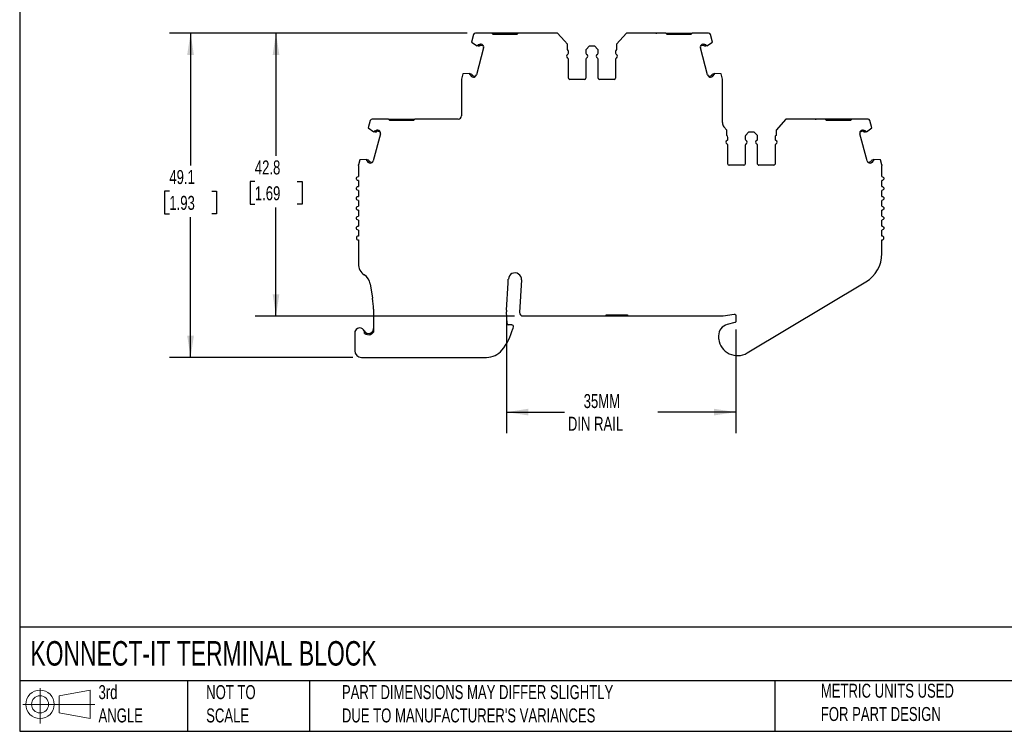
# Model space of a CAD drawing. Header units: millimetres. Extents: x 6 to 273, y 6 to 210.
# Tile 1 of 10: x 6 to 155, y 6 to 114. Entities that reach past the tile are written whole.
import ezdxf

# ---------------------------------------------------------------- set-up
doc = ezdxf.new("R2010")
doc.units = ezdxf.units.MM
doc.linetypes.add('SLD-Solid', pattern=[0])
doc.layers.add('DIMENSIONS', color=140, linetype='SLD-Solid', lineweight=25)
doc.layers.add('TEXT', color=140, linetype='SLD-Solid', lineweight=25)
doc.layers.add('SLD-DEFPOINTS', color=7, linetype='Continuous')
doc.styles.add('SLDTEXTSTYLE0', font='TXT', dxfattribs={"width": 0.7})
doc.dimstyles.new('SLDDIMSTYLE0', dxfattribs={"dimtxt": 2.158008, "dimasz": 3.302, "dimexe": 0, "dimexo": 0.0625, "dimgap": 0.539502, "dimtad": 0, "dimtih": 1, "dimtoh": 1, "dimrnd": 1e-09, "dimzin": 12, "dimdsep": 46, "dimtxsty": 'SLDTEXTSTYLE0', "dimsah": 1, "dimcen": 0.09, "dimadec": 0, "dimazin": 3, "dimtfac": 1, "dimtofl": 0, "dimtmove": 0, "dimatfit": 3, "dimfxl": 0, "dimfrac": 2, "dimtolj": 1, "dimtzin": 12, "dimarcsym": 0})

# ---------------------------------------------------------------- blocks, each defined once
blk = doc.blocks.new('Block11')
at = {"color": 7, "linetype": 'SLD-Solid', "lineweight": 18}
for p, q in [((2.59, 5.31), (2.59, 0)), ((5.48, 4.17), (10.18, 5.03)), ((10.18, 5.03), (10.18, 0.73)), ((5.48, 1.6), (5.48, 4.17)), ((0, 2.88), (10.87, 2.88)), ((5.48, 1.6), (10.18, 0.73))]:
    blk.add_line(p, q, dxfattribs=at)
for radius in [2.15, 1.29]:
    blk.add_circle((2.59, 2.88), radius, dxfattribs=at)
blk = doc.blocks.new('Block12')
at = {"layer": 'SLD-DEFPOINTS'}
blk.add_blockref('Block11', (0, 0), dxfattribs=at)
blk = doc.blocks.new('_D')
at = {"layer": 'DIMENSIONS'}
for p, q in [((80.02, 68.6), (80.02, 51.5)), ((114.73, 67.16), (114.73, 51.5)), ((80.02, 54.67), (88.83, 54.67)), ((114.73, 54.67), (102.93, 54.67))]:
    blk.add_line(p, q, dxfattribs=at)
for points in [[(80.02, 54.67), (83.33, 54.17), (83.33, 55.18)], [(114.73, 54.67), (111.42, 55.18), (111.42, 54.17)]]:
    blk.add_solid(points, dxfattribs=at)
at = {"layer": 'DIMENSIONS', "char_height": 2.117, "attachment_point": 1, "style": 'SLDTEXTSTYLE0'}
for s, insert in [('35MM', (91.71, 57.4)), ('DIN RAIL', (89.32, 53.97))]:
    blk.add_mtext(s, dxfattribs=dict(at, insert=insert))
blk = doc.blocks.new('_D_1')
at = {"layer": 'DIMENSIONS'}
for p, q in [((74.06, 112.05), (41.97, 112.05)), ((45.14, 112.05), (45.14, 93.47)), ((41.94, 89.56), (41.21, 89.56)), ((41.21, 89.56), (41.21, 86.13)), ((48.35, 89.56), (49.08, 89.56)), ((49.08, 89.56), (49.08, 86.13)), ((41.21, 86.13), (41.94, 86.13)), ((45.14, 69.22), (45.14, 85.64)), ((49.08, 86.13), (48.35, 86.13)), ((81.23, 69.22), (41.97, 69.22))]:
    blk.add_line(p, q, dxfattribs=at)
for points in [[(45.14, 112.05), (44.64, 108.74), (45.65, 108.74)], [(45.14, 69.22), (45.65, 72.52), (44.64, 72.52)]]:
    blk.add_solid(points, dxfattribs=at)
at = {"layer": 'DIMENSIONS', "char_height": 2.117, "attachment_point": 1, "style": 'SLDTEXTSTYLE0'}
for s, insert in [('42.8', (41.94, 92.77)), ('1.69', (41.94, 88.86))]:
    blk.add_mtext(s, dxfattribs=dict(at, insert=insert))
blk = doc.blocks.new('_D_2')
at = {"layer": 'DIMENSIONS'}
for p, q in [((74.06, 112.05), (29.03, 112.05)), ((32.21, 112.05), (32.21, 92.02)), ((29, 88.11), (28.28, 88.11)), ((28.28, 88.11), (28.28, 84.68)), ((35.42, 88.11), (36.14, 88.11)), ((36.14, 88.11), (36.14, 84.68)), ((28.28, 84.68), (29, 84.68)), ((32.21, 62.96), (32.21, 84.2)), ((36.14, 84.68), (35.42, 84.68)), ((56.79, 62.96), (29.03, 62.96))]:
    blk.add_line(p, q, dxfattribs=at)
for points in [[(32.21, 112.05), (31.7, 108.74), (32.72, 108.74)], [(32.21, 62.96), (32.72, 66.26), (31.7, 66.26)]]:
    blk.add_solid(points, dxfattribs=at)
at = {"layer": 'DIMENSIONS', "char_height": 2.117, "attachment_point": 1, "style": 'SLDTEXTSTYLE0'}
for s, insert in [('49.1', (29, 91.32)), ('1.93', (29, 87.41))]:
    blk.add_mtext(s, dxfattribs=dict(at, insert=insert))

msp = doc.modelspace()

# ---------------------------------------------------------------- linework, layer by layer
for p, q in [((75.036, 111.824), (74.735, 110.699)), ((77.795, 112.047), (75.326, 112.047)), ((77.995, 111.847), (77.795, 112.047)), ((79.595, 112.047), (77.795, 112.047)), ((81.595, 111.847), (77.995, 111.847)), ((79.595, 112.047), (79.595, 111.847)), ((79.995, 112.047), (79.595, 112.047)), ((79.995, 112.047), (79.995, 111.847)), ((81.795, 112.047), (81.595, 111.847)), ((87.745, 112.047), (81.795, 112.047)), ((88.802, 110.878), (87.745, 112.047)), ((98.192, 112.047), (96.691, 110.386)), ((104.142, 112.047), (98.192, 112.047)), ((104.342, 111.847), (104.142, 112.047)), ((104.142, 112.047), (105.942, 112.047)), ((107.942, 111.847), (104.342, 111.847)), ((105.942, 111.847), (105.942, 112.047)), ((105.942, 112.047), (106.342, 112.047)), ((106.342, 111.847), (106.342, 112.047)), ((106.342, 112.047), (108.142, 112.047)), ((108.142, 112.047), (107.942, 111.847)), ((110.611, 112.047), (108.142, 112.047)), ((111.202, 110.699), (110.901, 111.824)), ((74.735, 110.699), (75.564, 110.14)), ((75.819, 110.279), (75.748, 110.297)), ((76.353, 110.343), (76.182, 110.389)), ((89.246, 110.386), (88.802, 110.878)), ((89.246, 109.547), (89.246, 110.386)), ((96.691, 110.386), (96.691, 109.547)), ((109.755, 110.389), (109.585, 110.343)), ((110.189, 110.297), (110.118, 110.279)), ((110.373, 110.14), (111.202, 110.699)), ((76.563, 109.794), (75.476, 105.738)), ((75.622, 110.124), (75.564, 110.14)), ((75.767, 110.085), (75.622, 110.124)), ((76.554, 110.082), (76.13, 110.196)), ((89.402, 109.005), (89.402, 109.284)), ((92.035, 109.423), (92.035, 109.005)), ((92.535, 110.047), (92.123, 109.635)), ((93.402, 110.047), (92.535, 110.047)), ((93.814, 109.635), (93.402, 110.047)), ((93.902, 109.005), (93.902, 109.423)), ((96.535, 109.284), (96.535, 109.005)), ((110.461, 105.738), (109.374, 109.794)), ((109.807, 110.196), (109.383, 110.082)), ((110.315, 110.124), (110.17, 110.085)), ((110.373, 110.14), (110.315, 110.124)), ((89.402, 105.247), (89.402, 108.089)), ((92.035, 108.089), (92.035, 105.247)), ((93.902, 105.247), (93.902, 108.089)), ((96.535, 108.089), (96.535, 105.247)), ((73.443, 105.869), (73.235, 105.096)), ((74.438, 105.939), (73.443, 105.869)), ((74.438, 105.939), (74.496, 105.923)), ((74.496, 105.923), (74.641, 105.885)), ((111.296, 105.885), (111.441, 105.923)), ((111.441, 105.923), (111.499, 105.939)), ((112.494, 105.869), (111.499, 105.939)), ((112.702, 105.096), (112.494, 105.869)), ((73.225, 105.018), (73.225, 99.532)), ((74.519, 105.71), (74.59, 105.691)), ((74.849, 105.414), (75.02, 105.369)), ((74.901, 105.607), (75.325, 105.494)), ((91.835, 105.047), (89.602, 105.047)), ((96.335, 105.047), (94.102, 105.047)), ((110.612, 105.494), (111.036, 105.607)), ((110.917, 105.369), (111.088, 105.414)), ((111.348, 105.691), (111.418, 105.71)), ((112.712, 98.495), (112.712, 105.018)), ((59.417, 98.81), (59.115, 97.684)), ((62.176, 99.032), (59.706, 99.032)), ((62.376, 98.832), (62.176, 99.032)), ((62.176, 99.032), (63.976, 99.032)), ((65.976, 98.832), (62.376, 98.832)), ((63.976, 98.832), (63.976, 99.032)), ((63.976, 99.032), (64.376, 99.032)), ((64.376, 98.832), (64.376, 99.032)), ((64.376, 99.032), (66.176, 99.032)), ((66.176, 99.032), (65.976, 98.832)), ((72.725, 99.032), (66.176, 99.032)), ((122.325, 99.032), (120.824, 97.371)), ((128.275, 99.032), (122.325, 99.032)), ((128.475, 98.832), (128.275, 99.032)), ((130.075, 99.032), (128.275, 99.032)), ((132.075, 98.832), (128.475, 98.832)), ((130.075, 99.032), (130.075, 98.832)), ((130.475, 99.032), (130.075, 99.032)), ((130.475, 99.032), (130.475, 98.832)), ((132.275, 99.032), (132.075, 98.832)), ((134.744, 99.032), (132.275, 99.032)), ((135.336, 97.684), (135.034, 98.81)), ((59.115, 97.684), (59.944, 97.125)), ((60.002, 97.109), (59.944, 97.125)), ((60.147, 97.07), (60.002, 97.109)), ((60.199, 97.264), (60.128, 97.283)), ((60.935, 97.067), (60.51, 97.181)), ((60.733, 97.328), (60.562, 97.374)), ((112.936, 97.865), (112.936, 97.863)), ((113.38, 97.371), (112.936, 97.863)), ((113.38, 96.532), (113.38, 97.371)), ((116.668, 97.032), (116.256, 96.62)), ((117.536, 97.032), (116.668, 97.032)), ((117.948, 96.62), (117.536, 97.032)), ((120.824, 97.371), (120.824, 96.532)), ((133.94, 97.181), (133.516, 97.067)), ((133.889, 97.374), (133.718, 97.328)), ((134.323, 97.283), (134.252, 97.264)), ((134.449, 97.109), (134.304, 97.07)), ((134.507, 97.125), (134.449, 97.109)), ((134.507, 97.125), (135.336, 97.684)), ((60.943, 96.78), (59.856, 92.724)), ((113.536, 95.99), (113.536, 96.269)), ((116.168, 96.408), (116.168, 95.99)), ((118.036, 95.99), (118.036, 96.408)), ((120.668, 96.269), (120.668, 95.99)), ((134.594, 92.724), (133.507, 96.78)), ((113.536, 92.232), (113.536, 95.074)), ((116.168, 95.074), (116.168, 92.232)), ((118.036, 92.232), (118.036, 95.074)), ((120.668, 95.074), (120.668, 92.232)), ((57.823, 92.855), (57.615, 92.081)), ((58.818, 92.924), (57.823, 92.855)), ((58.818, 92.924), (58.877, 92.909)), ((58.877, 92.909), (59.021, 92.87)), ((58.899, 92.695), (58.97, 92.677)), ((59.229, 92.399), (59.4, 92.354)), ((59.281, 92.593), (59.705, 92.479)), ((134.745, 92.479), (135.17, 92.593)), ((135.051, 92.354), (135.222, 92.399)), ((135.429, 92.87), (135.574, 92.909)), ((135.481, 92.677), (135.552, 92.695)), ((135.574, 92.909), (135.632, 92.924)), ((136.628, 92.855), (135.632, 92.924)), ((136.835, 92.081), (136.628, 92.855)), ((57.605, 92.003), (57.605, 90.332)), ((115.968, 92.032), (113.736, 92.032)), ((120.468, 92.032), (118.236, 92.032)), ((136.845, 90.332), (136.845, 92.003)), ((57.605, 89.732), (57.605, 88.832)), ((136.845, 88.832), (136.845, 89.732)), ((57.605, 88.232), (57.605, 87.332)), ((136.845, 87.332), (136.845, 88.232)), ((57.605, 86.732), (57.605, 85.832)), ((136.845, 85.832), (136.845, 86.732)), ((57.605, 85.232), (57.605, 84.332)), ((136.845, 84.332), (136.845, 85.232)), ((57.605, 83.732), (57.605, 82.832)), ((136.845, 82.832), (136.845, 83.732)), ((57.605, 82.232), (57.605, 81.332)), ((136.845, 81.332), (136.845, 82.232)), ((57.605, 80.732), (57.605, 77.117)), ((136.845, 78.671), (136.845, 80.732)), ((80.271, 74.226), (80.305, 74.799)), ((82.302, 74.678), (82.005, 69.752)), ((59.385, 74.104), (59.757, 71.898)), ((80.023, 70.116), (80.271, 74.226)), ((116.444, 63.628), (134.413, 74.381)), ((59.897, 70.233), (59.897, 66.752)), ((80.136, 68.078), (80.023, 69.87)), ((82.504, 69.222), (95.119, 69.222)), ((95.119, 69.422), (98.319, 69.422)), ((95.119, 69.222), (95.119, 69.422)), ((95.119, 69.222), (95.619, 69.222)), ((95.619, 69.422), (95.619, 69.222)), ((95.619, 69.222), (97.819, 69.222)), ((97.819, 69.222), (97.819, 69.422)), ((97.819, 69.222), (98.319, 69.222)), ((98.319, 69.422), (98.319, 69.222)), ((98.319, 69.222), (112.649, 69.222)), ((112.798, 69.233), (114.496, 69.488)), ((114.725, 69.29), (114.725, 68.426)), ((80.825, 67.89), (80.336, 67.89)), ((81.024, 67.668), (80.983, 67.302)), ((114.577, 68.233), (113.425, 67.924)), ((57.058, 66.66), (57.058, 63.96)), ((59.397, 66.419), (59.397, 66.629)), ((112.125, 66.23), (112.125, 65.93)), ((58.058, 62.96), (77.015, 62.96))]:
    msp.add_line(p, q)
at = {"flags": 128}
for points in [[(81.795, 112.047), (81.586, 112.047), (81.229, 112.047), (80.838, 112.047), (80.422, 112.047), (79.995, 112.047)], [(132.275, 99.032), (132.066, 99.032), (131.71, 99.032), (131.318, 99.032), (130.903, 99.032), (130.475, 99.032)]]:
    msp.add_lwpolyline(points, dxfattribs=at)
for centre, radius, start, end in [((75.326, 111.747), 0.3, 89.99997, 164.99988), ((110.611, 111.747), 0.3, 14.99994, 89.90239), ((76.08, 109.924), 0.5, 344.99985, 56.97506), ((109.857, 109.924), 0.5, 123.02403, 195.00015), ((89.402, 108.547), 0.3, 113.57818, 246.4219), ((89.102, 109.284), 0.3, 0.00004, 61.24546), ((89.202, 109.005), 0.2, 293.57818, 359.99962), ((92.335, 109.423), 0.3, 135.00002, 180.00015), ((92.235, 109.005), 0.2, 180.00007, 246.42197), ((92.035, 108.547), 0.3, 293.57818, 66.42183), ((93.902, 108.547), 0.3, 113.57818, 246.42186), ((93.702, 109.005), 0.2, 293.57818, 359.99984), ((93.602, 109.423), 0.3, 359.99996, 44.99992), ((96.835, 109.284), 0.3, 118.75454, 179.99997), ((96.735, 109.005), 0.2, 180.00004, 246.42179), ((96.535, 108.547), 0.3, 293.57818, 66.42183), ((89.202, 108.089), 0.2, 0.00003, 66.42161), ((92.235, 108.089), 0.2, 113.57818, 180.00023), ((93.702, 108.089), 0.2, 0.00004, 66.42173), ((96.735, 108.089), 0.2, 113.57818, 179.99995), ((73.525, 105.018), 0.3, 164.99932, 179.99974), ((74.993, 105.868), 0.5, 273.02607, 345.00017), ((89.602, 105.247), 0.2, 179.99999, 270.00003), ((91.835, 105.247), 0.2, 270.00015, 359.99973), ((94.102, 105.247), 0.2, 180.00012, 270.00018), ((96.335, 105.247), 0.2, 270.00021, 359.99994), ((110.944, 105.868), 0.5, 194.99977, 266.97262), ((112.412, 105.018), 0.3, 0.00035, 15.0009), ((59.706, 98.732), 0.3, 90.13515, 164.99991), ((72.725, 99.532), 0.5, 270, 360), ((113.712, 98.495), 1, 180, 219.06241), ((134.744, 98.732), 0.3, 15.00008, 90), ((60.46, 96.909), 0.5, 344.99985, 56.97506), ((133.99, 96.909), 0.5, 123.02502, 195.00015), ((113.536, 95.532), 0.3, 113.57818, 246.42186), ((113.236, 96.269), 0.3, 0.00004, 61.24546), ((113.336, 95.99), 0.2, 293.57818, 359.99975), ((116.468, 96.408), 0.3, 135.00002, 180.00006), ((116.368, 95.99), 0.2, 180.00007, 246.42192), ((116.168, 95.532), 0.3, 293.57818, 66.42186), ((118.036, 95.532), 0.3, 113.57818, 246.42182), ((117.836, 95.99), 0.2, 293.57818, 359.99997), ((117.736, 96.408), 0.3, 359.99996, 44.99999), ((120.968, 96.269), 0.3, 118.75454, 179.99988), ((120.868, 95.99), 0.2, 180.00004, 246.42174), ((120.668, 95.532), 0.3, 293.57818, 66.42186), ((113.336, 95.074), 0.2, 0.00003, 66.42167), ((116.368, 95.074), 0.2, 113.57818, 180.0001), ((117.836, 95.074), 0.2, 0.00004, 66.42178), ((120.868, 95.074), 0.2, 113.57818, 179.99981), ((59.373, 92.853), 0.5, 273.02607, 345.00017), ((135.077, 92.853), 0.5, 194.99977, 266.97365), ((113.736, 92.232), 0.2, 180.00023, 270.00003), ((115.968, 92.232), 0.2, 270.00015, 359.99986), ((118.236, 92.232), 0.2, 179.99999, 270.00018), ((120.468, 92.232), 0.2, 270.00021, 0.00007), ((57.605, 81.032), 0.3, 90, 270), ((136.845, 81.032), 0.3, 270, 90), ((131.845, 78.671), 5, 300.8964, 0), ((59.605, 77.117), 2, 180, 236.75665), ((57.412, 73.771), 2, 9.58258, 56.75664), ((81.304, 74.739), 1, 356.54861, 176.54862), ((49.897, 70.233), 10, 359.99998, 9.58252), ((82.019, 69.996), 2, 176.54876, 183.60103), ((82.504, 69.722), 0.5, 176.54861, 270), ((112.649, 70.222), 1, 270.00003, 278.52504), ((57.808, 66.66), 0.75, 354.87424, 179.99996), ((72.847, 69.394), 8.4, 320.51209, 345.5792), ((80.336, 68.09), 0.2, 183.60084, 270), ((113.879, 66.23), 1.754, 104.99999, 180), ((59.147, 67.336), 0.75, 206.7832, 289.47123), ((59.147, 67.336), 0.95, 231.44702, 289.47123), ((113.879, 65.93), 1.754, 180, 187.94871), ((114.975, 66.083), 2.86, 187.94871, 300.8964), ((58.058, 63.96), 1, 180.00001, 269.99987), ((77.015, 65.96), 3, 270.00001, 320.51209)]:
    msp.add_arc(centre, radius, start, end)
for points, knots in [([(83.32, 112.047), (83.281, 112.047), (83.242, 112.047), (83.186, 112.047), (83.17, 112.047), (83.17, 112.047)], [0, 0, 0, 0, 0.5, 0.5, 1, 1, 1, 1]), ([(86.02, 112.047), (86.02, 112.047), (86.004, 112.047), (85.948, 112.047), (85.909, 112.047), (85.87, 112.047)], [0, 0, 0, 0, 0.5, 0.5, 1, 1, 1, 1]), ([(100.067, 112.047), (100.028, 112.047), (99.989, 112.047), (99.933, 112.047), (99.917, 112.047), (99.917, 112.047)], [0, 0, 0, 0, 0.5, 0.5, 1, 1, 1, 1]), ([(102.617, 112.047), (102.63, 112.047), (102.656, 112.047), (102.693, 112.047), (102.729, 112.047), (102.761, 112.047), (102.765, 112.047), (102.767, 112.047)], [0, 0, 0, 0, 0.168224, 0.3311335, 0.500763, 0.7495865, 1, 1, 1, 1]), ([(75.622, 110.124), (75.633, 110.146), (75.654, 110.189), (75.696, 110.247), (75.731, 110.281), (75.748, 110.297)], [0, 0, 0, 0, 0.33450625, 0.66549375, 1, 1, 1, 1]), ([(75.879, 110.297), (75.892, 110.31), (75.917, 110.337), (75.965, 110.367), (76.025, 110.391), (76.099, 110.404), (76.154, 110.394), (76.182, 110.389)], [0, 0, 0, 0, 0.16710165, 0.33194613, 0.5003862, 0.74944256, 1, 1, 1, 1]), ([(109.755, 110.389), (109.773, 110.393), (109.81, 110.4), (109.866, 110.399), (109.929, 110.386), (109.999, 110.356), (110.038, 110.316), (110.058, 110.297)], [0, 0, 0, 0, 0.1671016, 0.3319461, 0.5003862, 0.7494426, 1, 1, 1, 1]), ([(110.189, 110.297), (110.207, 110.281), (110.241, 110.247), (110.284, 110.189), (110.305, 110.146), (110.315, 110.124)], [0, 0, 0, 0, 0.3345063, 0.6654937, 1, 1, 1, 1]), ([(76.029, 110.165), (75.997, 110.129), (75.955, 110.102), (75.863, 110.074), (75.813, 110.073), (75.767, 110.085)], [0, 0, 0, 0, 0.5, 0.5, 1, 1, 1, 1]), ([(76.13, 110.196), (76.121, 110.197), (76.103, 110.201), (76.075, 110.196), (76.049, 110.185), (76.036, 110.171), (76.029, 110.165)], [0, 0, 0, 0, 0.24851, 0.4998843, 0.7485386, 1, 1, 1, 1]), ([(109.908, 110.165), (109.901, 110.171), (109.888, 110.184), (109.862, 110.196), (109.835, 110.201), (109.816, 110.197), (109.807, 110.196)], [0, 0, 0, 0, 0.24851, 0.4998843, 0.7485386, 1, 1, 1, 1]), ([(110.17, 110.085), (110.124, 110.073), (110.074, 110.074), (109.982, 110.102), (109.94, 110.129), (109.908, 110.165)], [0, 0, 0, 0, 0.5, 0.5, 1, 1, 1, 1]), ([(74.519, 105.71), (74.512, 105.733), (74.499, 105.78), (74.491, 105.852), (74.495, 105.899), (74.496, 105.923)], [0, 0, 0, 0, 0.33450623, 0.66549377, 1, 1, 1, 1]), ([(74.641, 105.885), (74.688, 105.872), (74.731, 105.846), (74.796, 105.776), (74.819, 105.732), (74.829, 105.685)], [0, 0, 0, 0, 0.5, 0.5, 1, 1, 1, 1]), ([(111.109, 105.685), (111.118, 105.732), (111.141, 105.776), (111.207, 105.846), (111.249, 105.872), (111.296, 105.885)], [0, 0, 0, 0, 0.5, 0.5, 1, 1, 1, 1]), ([(111.441, 105.923), (111.442, 105.899), (111.446, 105.852), (111.438, 105.78), (111.425, 105.733), (111.418, 105.71)], [0, 0, 0, 0, 0.3345062, 0.6654938, 1, 1, 1, 1]), ([(74.849, 105.414), (74.831, 105.42), (74.796, 105.431), (74.748, 105.461), (74.7, 105.504), (74.655, 105.565), (74.64, 105.619), (74.632, 105.646)], [0, 0, 0, 0, 0.1671016, 0.3319461, 0.5003862, 0.7494426, 1, 1, 1, 1]), ([(74.829, 105.685), (74.831, 105.676), (74.836, 105.658), (74.853, 105.635), (74.874, 105.617), (74.892, 105.611), (74.901, 105.607)], [0, 0, 0, 0, 0.24851, 0.4998843, 0.7485386, 1, 1, 1, 1]), ([(111.036, 105.607), (111.045, 105.611), (111.063, 105.617), (111.084, 105.635), (111.101, 105.658), (111.106, 105.676), (111.109, 105.685)], [0, 0, 0, 0, 0.24851, 0.4998843, 0.7485386, 1, 1, 1, 1]), ([(111.305, 105.646), (111.3, 105.628), (111.291, 105.592), (111.265, 105.542), (111.225, 105.491), (111.167, 105.442), (111.115, 105.424), (111.088, 105.414)], [0, 0, 0, 0, 0.1671016, 0.3319461, 0.5003862, 0.7494426, 1, 1, 1, 1]), ([(67.701, 99.032), (67.662, 99.032), (67.623, 99.032), (67.568, 99.032), (67.551, 99.032), (67.551, 99.032)], [0, 0, 0, 0, 0.5, 0.5, 1, 1, 1, 1]), ([(70.401, 99.032), (70.401, 99.032), (70.385, 99.032), (70.33, 99.032), (70.291, 99.032), (70.251, 99.032)], [0, 0, 0, 0, 0.5, 0.5, 1, 1, 1, 1]), ([(124.2, 99.032), (124.161, 99.032), (124.122, 99.032), (124.067, 99.032), (124.05, 99.032), (124.05, 99.032)], [0, 0, 0, 0, 0.5, 0.5, 1, 1, 1, 1]), ([(126.75, 99.032), (126.764, 99.032), (126.79, 99.032), (126.826, 99.032), (126.862, 99.032), (126.895, 99.032), (126.899, 99.032), (126.9, 99.032)], [0, 0, 0, 0, 0.16822397, 0.33113348, 0.50076297, 0.74958648, 1, 1, 1, 1]), ([(60.002, 97.109), (60.013, 97.131), (60.034, 97.174), (60.076, 97.233), (60.111, 97.266), (60.128, 97.283)], [0, 0, 0, 0, 0.3345063, 0.6654937, 1, 1, 1, 1]), ([(60.409, 97.15), (60.377, 97.114), (60.335, 97.087), (60.243, 97.059), (60.193, 97.058), (60.147, 97.07)], [0, 0, 0, 0, 0.5, 0.5, 1, 1, 1, 1]), ([(60.259, 97.282), (60.272, 97.295), (60.297, 97.322), (60.345, 97.352), (60.405, 97.376), (60.48, 97.39), (60.534, 97.379), (60.562, 97.374)], [0, 0, 0, 0, 0.1671016, 0.3319461, 0.5003862, 0.7494426, 1, 1, 1, 1]), ([(60.51, 97.181), (60.501, 97.182), (60.483, 97.186), (60.455, 97.181), (60.429, 97.17), (60.416, 97.157), (60.409, 97.15)], [0, 0, 0, 0, 0.24851, 0.4998843, 0.7485386, 1, 1, 1, 1]), ([(133.889, 97.374), (133.907, 97.378), (133.943, 97.386), (133.999, 97.384), (134.062, 97.371), (134.132, 97.341), (134.172, 97.302), (134.192, 97.282)], [0, 0, 0, 0, 0.16710165, 0.33194613, 0.5003862, 0.74944256, 1, 1, 1, 1]), ([(134.041, 97.15), (134.035, 97.157), (134.021, 97.17), (133.996, 97.181), (133.968, 97.186), (133.95, 97.182), (133.94, 97.181)], [0, 0, 0, 0, 0.24851, 0.4998843, 0.7485386, 1, 1, 1, 1]), ([(134.304, 97.07), (134.257, 97.058), (134.207, 97.059), (134.115, 97.087), (134.073, 97.114), (134.041, 97.15)], [0, 0, 0, 0, 0.5, 0.5, 1, 1, 1, 1]), ([(134.323, 97.283), (134.34, 97.266), (134.374, 97.233), (134.417, 97.174), (134.438, 97.131), (134.449, 97.109)], [0, 0, 0, 0, 0.3345063, 0.6654937, 1, 1, 1, 1]), ([(58.899, 92.695), (58.892, 92.719), (58.879, 92.765), (58.871, 92.837), (58.875, 92.885), (58.877, 92.909)], [0, 0, 0, 0, 0.33450623, 0.66549377, 1, 1, 1, 1]), ([(59.229, 92.399), (59.211, 92.405), (59.176, 92.416), (59.128, 92.446), (59.08, 92.489), (59.035, 92.55), (59.02, 92.604), (59.012, 92.631)], [0, 0, 0, 0, 0.1671016, 0.3319461, 0.5003862, 0.7494426, 1, 1, 1, 1]), ([(59.021, 92.87), (59.068, 92.857), (59.111, 92.832), (59.176, 92.761), (59.199, 92.717), (59.209, 92.67)], [0, 0, 0, 0, 0.5, 0.5, 1, 1, 1, 1]), ([(59.209, 92.67), (59.211, 92.661), (59.216, 92.643), (59.233, 92.62), (59.254, 92.602), (59.272, 92.596), (59.281, 92.593)], [0, 0, 0, 0, 0.24851003, 0.49988431, 0.74853856, 1, 1, 1, 1]), ([(135.17, 92.593), (135.178, 92.596), (135.196, 92.602), (135.218, 92.62), (135.234, 92.643), (135.239, 92.661), (135.242, 92.67)], [0, 0, 0, 0, 0.24851, 0.4998843, 0.7485386, 1, 1, 1, 1]), ([(135.438, 92.631), (135.434, 92.613), (135.425, 92.577), (135.398, 92.527), (135.359, 92.476), (135.301, 92.427), (135.248, 92.409), (135.222, 92.399)], [0, 0, 0, 0, 0.1671016, 0.3319461, 0.5003862, 0.7494426, 1, 1, 1, 1]), ([(135.242, 92.67), (135.251, 92.717), (135.274, 92.761), (135.34, 92.832), (135.383, 92.857), (135.429, 92.87)], [0, 0, 0, 0, 0.5, 0.5, 1, 1, 1, 1]), ([(135.574, 92.909), (135.576, 92.885), (135.579, 92.837), (135.572, 92.765), (135.558, 92.719), (135.552, 92.695)], [0, 0, 0, 0, 0.3345062, 0.6654938, 1, 1, 1, 1]), ([(57.605, 89.732), (57.527, 89.732), (57.449, 89.764), (57.338, 89.875), (57.305, 89.953), (57.305, 90.111), (57.338, 90.189), (57.449, 90.3), (57.527, 90.332), (57.605, 90.332)], [0, 0, 0, 0, 0.25, 0.25, 0.5, 0.5, 0.75, 0.75, 1, 1, 1, 1]), ([(136.845, 90.332), (136.924, 90.332), (137.002, 90.3), (137.113, 90.189), (137.145, 90.111), (137.145, 89.953), (137.113, 89.875), (137.002, 89.764), (136.924, 89.732), (136.845, 89.732)], [0, 0, 0, 0, 0.25, 0.25, 0.5, 0.5, 0.75, 0.75, 1, 1, 1, 1]), ([(57.605, 88.232), (57.527, 88.232), (57.449, 88.264), (57.338, 88.375), (57.305, 88.453), (57.305, 88.611), (57.338, 88.689), (57.449, 88.8), (57.527, 88.832), (57.605, 88.832)], [0, 0, 0, 0, 0.25, 0.25, 0.5, 0.5, 0.75, 0.75, 1, 1, 1, 1]), ([(136.845, 88.832), (136.924, 88.832), (137.002, 88.8), (137.113, 88.689), (137.145, 88.611), (137.145, 88.453), (137.113, 88.375), (137.002, 88.264), (136.924, 88.232), (136.845, 88.232)], [0, 0, 0, 0, 0.25, 0.25, 0.5, 0.5, 0.75, 0.75, 1, 1, 1, 1]), ([(57.605, 86.732), (57.527, 86.732), (57.449, 86.764), (57.338, 86.875), (57.305, 86.953), (57.305, 87.111), (57.338, 87.189), (57.449, 87.3), (57.527, 87.332), (57.605, 87.332)], [0, 0, 0, 0, 0.25, 0.25, 0.5, 0.5, 0.75, 0.75, 1, 1, 1, 1]), ([(136.845, 87.332), (136.924, 87.332), (137.002, 87.3), (137.113, 87.189), (137.145, 87.111), (137.145, 86.953), (137.113, 86.875), (137.002, 86.764), (136.924, 86.732), (136.845, 86.732)], [0, 0, 0, 0, 0.25, 0.25, 0.5, 0.5, 0.75, 0.75, 1, 1, 1, 1]), ([(57.605, 85.232), (57.527, 85.232), (57.449, 85.264), (57.338, 85.375), (57.305, 85.453), (57.305, 85.611), (57.338, 85.689), (57.449, 85.8), (57.527, 85.832), (57.605, 85.832)], [0, 0, 0, 0, 0.25, 0.25, 0.5, 0.5, 0.75, 0.75, 1, 1, 1, 1]), ([(136.845, 85.832), (136.924, 85.832), (137.002, 85.8), (137.113, 85.689), (137.145, 85.611), (137.145, 85.453), (137.113, 85.375), (137.002, 85.264), (136.924, 85.232), (136.845, 85.232)], [0, 0, 0, 0, 0.25, 0.25, 0.5, 0.5, 0.75, 0.75, 1, 1, 1, 1]), ([(57.605, 83.732), (57.527, 83.732), (57.449, 83.764), (57.338, 83.875), (57.305, 83.953), (57.305, 84.111), (57.338, 84.189), (57.449, 84.3), (57.527, 84.332), (57.605, 84.332)], [0, 0, 0, 0, 0.25, 0.25, 0.5, 0.5, 0.75, 0.75, 1, 1, 1, 1]), ([(136.845, 84.332), (136.924, 84.332), (137.002, 84.3), (137.113, 84.189), (137.145, 84.111), (137.145, 83.953), (137.113, 83.875), (137.002, 83.764), (136.924, 83.732), (136.845, 83.732)], [0, 0, 0, 0, 0.25, 0.25, 0.5, 0.5, 0.75, 0.75, 1, 1, 1, 1]), ([(57.605, 82.232), (57.527, 82.232), (57.449, 82.264), (57.338, 82.375), (57.305, 82.453), (57.305, 82.611), (57.338, 82.689), (57.449, 82.8), (57.527, 82.832), (57.605, 82.832)], [0, 0, 0, 0, 0.25, 0.25, 0.5, 0.5, 0.75, 0.75, 1, 1, 1, 1]), ([(136.845, 82.832), (136.924, 82.832), (137.002, 82.8), (137.113, 82.689), (137.145, 82.611), (137.145, 82.453), (137.113, 82.375), (137.002, 82.264), (136.924, 82.232), (136.845, 82.232)], [0, 0, 0, 0, 0.25, 0.25, 0.5, 0.5, 0.75, 0.75, 1, 1, 1, 1]), ([(114.496, 69.488), (114.51, 69.489), (114.539, 69.492), (114.581, 69.484), (114.621, 69.468), (114.656, 69.443), (114.686, 69.411), (114.708, 69.374), (114.723, 69.333), (114.725, 69.304), (114.725, 69.29)], [0, 0, 0, 0, 0.1276242, 0.2495001, 0.3717558, 0.500465, 0.6238975, 0.7502136, 0.8743779, 1, 1, 1, 1]), ([(59.397, 66.629), (59.416, 66.636), (59.455, 66.651), (59.513, 66.681), (59.57, 66.715), (59.637, 66.765), (59.711, 66.837), (59.804, 66.96), (59.863, 67.096), (59.893, 67.232), (59.895, 67.301), (59.897, 67.336)], [0, 0, 0, 0, 0.0578413, 0.1188244, 0.1831693, 0.2508942, 0.3660634, 0.5009955, 0.7497956, 0.8751682, 1, 1, 1, 1]), ([(80.825, 67.89), (80.881, 67.89), (80.937, 67.865), (81.011, 67.782), (81.03, 67.724), (81.024, 67.668)], [0, 0, 0, 0, 0.5, 0.5, 1, 1, 1, 1]), ([(114.725, 68.426), (114.725, 68.411), (114.723, 68.382), (114.708, 68.341), (114.682, 68.297), (114.639, 68.255), (114.598, 68.24), (114.577, 68.233)], [0, 0, 0, 0, 0.1675282, 0.3316406, 0.5005328, 0.749499, 1, 1, 1, 1]), ([(59.463, 66.44), (59.556, 66.473), (59.641, 66.52), (59.785, 66.627), (59.846, 66.687), (59.897, 66.752)], [0, 0, 0, 0, 0.25, 0.25, 0.46388395, 0.46388395, 0.46388395, 0.46388395])]:
    msp.add_open_spline(points, degree=3, knots=knots)
for points in [[(75.879, 110.297), (75.864, 110.28), (75.84, 110.273), (75.819, 110.279)], [(110.118, 110.279), (110.097, 110.273), (110.073, 110.28), (110.058, 110.297)], [(74.59, 105.691), (74.611, 105.686), (74.628, 105.667), (74.632, 105.646)], [(111.305, 105.646), (111.309, 105.667), (111.326, 105.686), (111.348, 105.691)], [(60.259, 97.282), (60.244, 97.265), (60.22, 97.258), (60.199, 97.264)], [(134.252, 97.264), (134.231, 97.258), (134.206, 97.265), (134.192, 97.282)], [(58.97, 92.677), (58.991, 92.671), (59.008, 92.652), (59.012, 92.631)], [(135.438, 92.631), (135.442, 92.652), (135.46, 92.671), (135.481, 92.677)], [(57.605, 92.003), (57.605, 92.029), (57.609, 92.055), (57.615, 92.081)], [(136.835, 92.081), (136.842, 92.055), (136.845, 92.029), (136.845, 92.003)]]:
    msp.add_open_spline(points, degree=3)
at = {"layer": 'TEXT'}
for p, q in [((6.35, 209.55), (6.35, 6.35)), ((273.05, 22.126), (6.35, 22.126)), ((273.05, 13.97), (6.35, 13.97)), ((31.75, 13.97), (31.75, 6.35)), ((50.212, 13.97), (50.212, 6.35)), ((120.646, 13.97), (120.646, 6.35)), ((6.35, 6.35), (273.05, 6.35))]:
    msp.add_line(p, q, dxfattribs=at)

# ---------------------------------------------------------------- block references
at = {"layer": 'SLD-DEFPOINTS'}
msp.add_blockref('Block12', (6.838, 7.554), dxfattribs=at)

# ---------------------------------------------------------------- texts
at = {"layer": 'TEXT', "attachment_point": 1, "style": 'SLDTEXTSTYLE0'}
for s, insert, char_height in [('KONNECT-IT TERMINAL BLOCK', (7.966, 20.006), 3.70417), ('3rd^JANGLE', (18.282, 13.338), 2.1167), ('METRIC UNITS USED ^JFOR PART DESIGN', (127.604, 13.556), 2.11667), ('NOT TO^JSCALE', (34.575, 13.338), 2.11667), ("PART DIMENSIONS MAY DIFFER SLIGHTLY ^JDUE TO MANUFACTURER'S VARIANCES", (55.119, 13.341), 2.11667)]:
    msp.add_mtext(s, dxfattribs=dict(at, insert=insert, char_height=char_height))

# ---------------------------------------------------------------- dimensions: what is measured, and where the dimension line sits
at = {"layer": 'DIMENSIONS'}
for base, p1, p2, angle, picture, middle in [((32.209, 62.96), (75.326, 112.047), (58.058, 62.96), 89.99981, '_D_2', (32.209, 88.111)), ((45.1444, 112.0468), (82.5038, 69.2222), (75.3262, 112.0468), 90, '_D_1', (45.1444, 89.5563))]:
    dim = msp.add_linear_dim(base=base, p1=p1, p2=p2, angle=angle, dimstyle='SLDDIMSTYLE0', dxfattribs=at)
    dim.commit()
    dim.dimension.update_dxf_attribs({"geometry": picture, "text_midpoint": middle, "dimtype": 160})
dim = msp.add_linear_dim(base=(80.023, 54.673), p1=(114.725, 68.426), p2=(80.023, 69.87), angle=0, text='35MM\\PDIN RAIL', dimstyle='SLDDIMSTYLE0', dxfattribs=at)
dim.commit()
dim.dimension.update_dxf_attribs({"geometry": '_D', "text_midpoint": (95.882, 54.673), "dimtype": 160})

doc.saveas('drawing.dxf')
